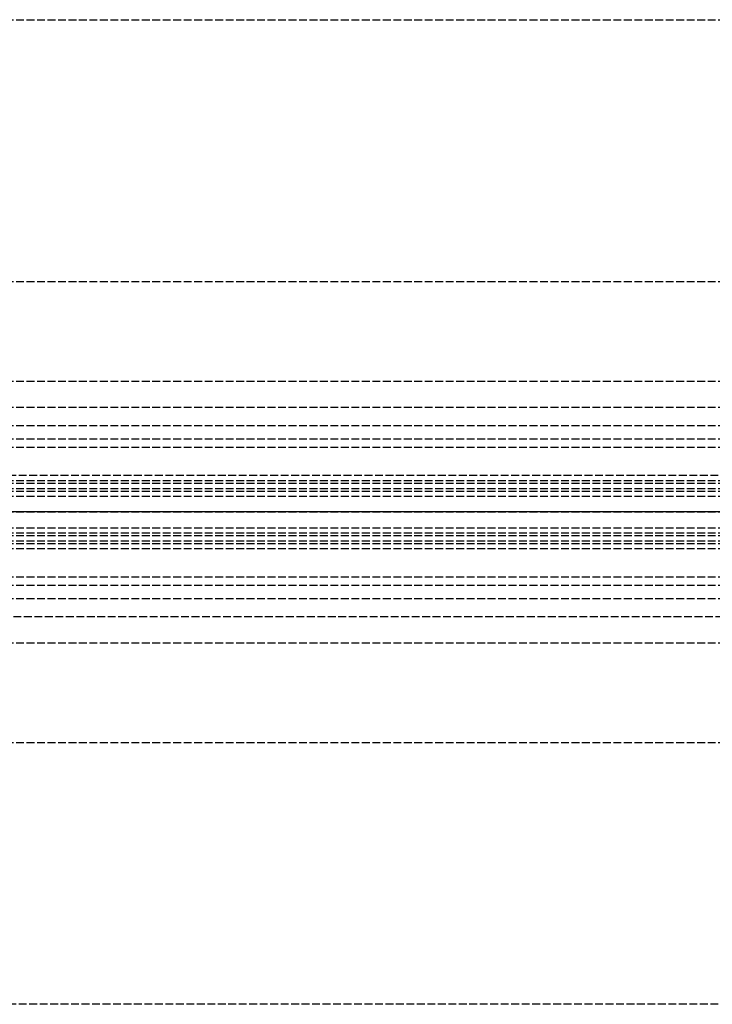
# Model space of a CAD drawing. Header units: millimetres. Extents: x 0 to 2050, y -94 to 94.
# Tile 7 of 10: x 137 to 269, y -94 to 94. Entities that reach past the tile are written whole.
import ezdxf

# ---------------------------------------------------------------- set-up
doc = ezdxf.new("R2010")
doc.units = ezdxf.units.MM
doc.header["$LTSCALE"] = 10
doc.linetypes.add('ALLCAD_Strich', pattern=[0.2, 0.15, -0.05])
doc.layers.add('BESCH_KONT_sich_schn_ansi_2d', color=40, linetype='Continuous')
doc.layers.add('BESCH_KONT_sich_schn_grun_2d', color=10, linetype='Continuous')

msp = doc.modelspace()

# ---------------------------------------------------------------- linework, layer by layer
at = {"layer": 'BESCH_KONT_sich_schn_ansi_2d', "linetype": 'ALLCAD_Strich'}
for p, q in [((0, 0, 2368), (2050, 0, 2368)), ((2050, 0, 2418), (0, 0, 2418)), ((0, 0, 2301), (995, 0, 2301)), ((0, 0, 7), (995, 0, 7)), ((0, 0, 2337), (2050, 0, 2337)), ((2050, 0, 2338.5), (0, 0, 2338.5)), ((0, 0, 2365.5), (2050, 0, 2365.5)), ((0, 0, 2339.5), (2050, 0, 2339.5)), ((0, 0, 2335), (2050, 0, 2335)), ((0, 0, 2363.5), (2050, 0, 2363.5)), ((0, 0, 2363), (2050, 0, 2363)), ((0, 0, 22), (1055, 0, 22)), ((1055, 0, 2307), (0, 0, 2307))]:
    msp.add_line(p, q, dxfattribs=at)
at = {"layer": 'BESCH_KONT_sich_schn_grun_2d', "linetype": 'ALLCAD_Strich'}
for p, q in [((0, 94), (2050, 94)), ((0, 44), (2050, 44)), ((0, 25), (2050, 25)), ((0, 20), (1055, 20)), ((0, 16.5), (2050, 16.5)), ((0, 14), (2050, 14)), ((0, 12.37), (2050, 12.37)), ((2050, 7), (0, 7)), ((0, 6), (2050, 6)), ((0, 5.5), (2050, 5.5)), ((0, 4.5), (2050, 4.5)), ((0, 4), (2050, 4)), ((30, 3), (1055, 3)), ((30, -3), (1055, -3)), ((0, -4), (2050, -4)), ((0, -4.5), (2050, -4.5)), ((0, -5.5), (2050, -5.5)), ((0, -6), (2050, -6)), ((0, -7), (2050, -7)), ((0, -12.38), (2050, -12.38)), ((0, -14), (2050, -14)), ((0, -16.5), (2050, -16.5)), ((1055, -20), (0, -20)), ((0, -25), (2050, -25)), ((0, -44), (2050, -44)), ((2050, -94), (0, -94))]:
    msp.add_line(p, q, dxfattribs=at)

doc.saveas('drawing.dxf')
